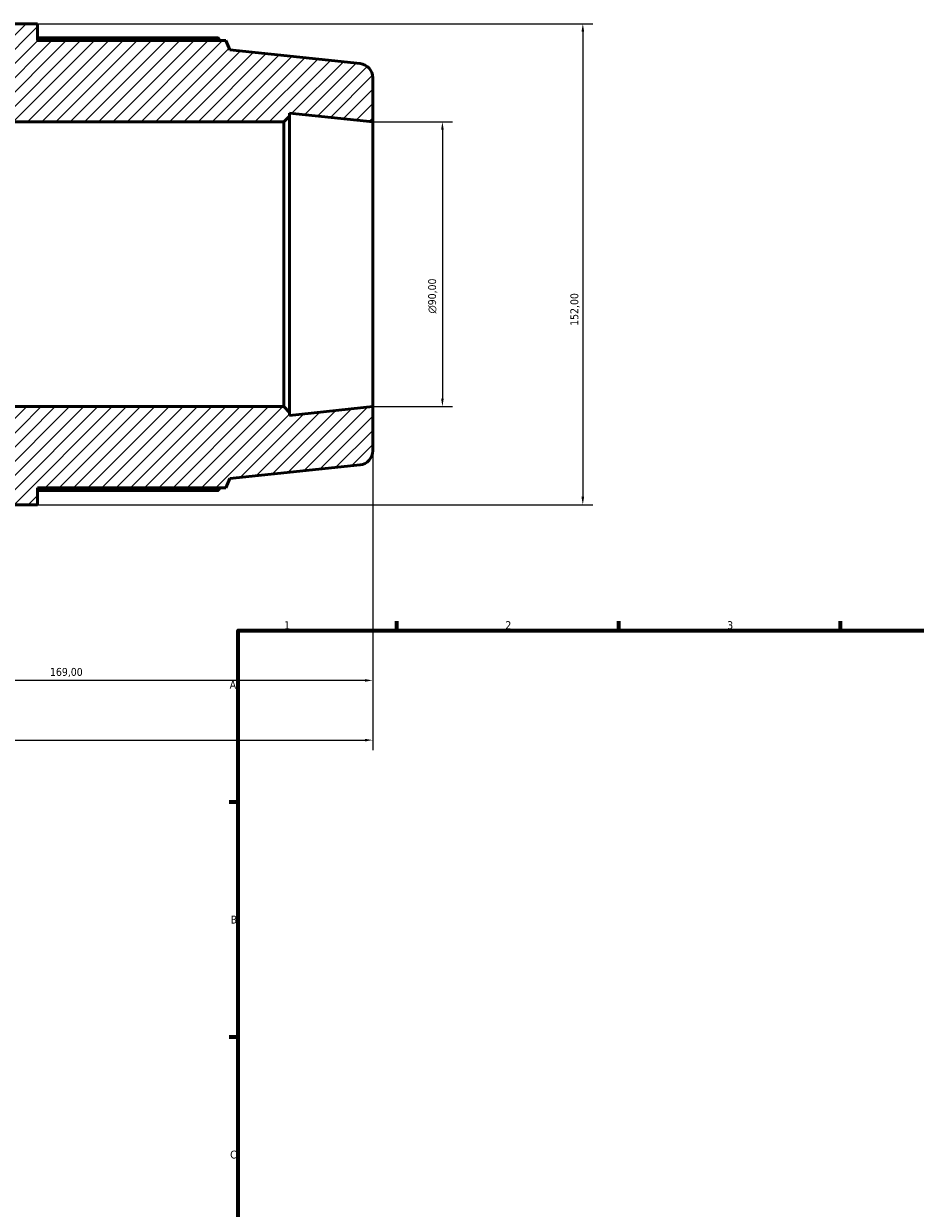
# Model space of a CAD drawing. Header units: millimetres. Extents: x -306 to 1143, y -57 to 851.
# Tile 3 of 9: x -48 to 234, y 391 to 766. Entities that reach past the tile are written whole.
import ezdxf

# ---------------------------------------------------------------- set-up
doc = ezdxf.new("R2010")
doc.units = ezdxf.units.MM
for name, color, linetype, lineweight in [('Border (ISO)', 7, 'Continuous', 70), ('Dimension (ISO)', 7, 'Continuous', 25), ('Hatch (ISO)', 7, 'Continuous', 18), ('Visible (ISO)', 7, 'Continuous', 50)]:
    doc.layers.add(name, color=color, linetype=linetype, lineweight=lineweight)
doc.styles.add('Note Text (ISO)', font='tahoma.ttf')
doc.dimstyles.new('Default (ISO)', dxfattribs={"dimtxt": 2.5, "dimasz": 2.5, "dimexe": 3.175, "dimexo": 0, "dimgap": 0.762, "dimtad": 1, "dimrnd": 1e-08, "dimzin": 0, "dimtxsty": 'Note Text (ISO)', "dimcen": 0.09, "dimdle": 10, "dimclrd": 256, "dimclre": 256, "dimclrt": 232, "dimazin": 0, "dimtfac": 1.40208, "dimtmove": 0, "dimatfit": 3, "dimfxl": 1, "dimtolj": 1, "dimtzin": 0, "dimlwd": -1, "dimlwe": -1, "dimarcsym": 0})

# ---------------------------------------------------------------- blocks, each defined once
blk = doc.blocks.new('Borders Default Border')
at = {"layer": 'Border (ISO)'}
for p, q in [((70.08, 574), (70.08, 576.9)), ((140.17, 574), (140.17, 576.9)), ((210.25, 574), (210.25, 576.9)), ((20, 519.75), (17.1, 519.75)), ((20, 445.5), (17.1, 445.5))]:
    blk.add_line(p, q, dxfattribs=at)
at = {"layer": 'Border (ISO)', "flags": 128}
blk.add_lwpolyline([(20, 20), (20, 574), (821, 574), (821, 20), (20, 20)], dxfattribs=at)
at = {"layer": 'Border (ISO)', "color": 232, "true_color": 0xca0064, "char_height": 2.5, "attachment_point": 7, "style": 'Note Text (ISO)'}
for s, insert in [('1', (34.48, 574.4)), ('2', (104.37, 574.4)), ('3', (174.43, 574.35)), ('A', (17.29, 555.62)), ('B', (17.59, 481.37)), ('C', (17.43, 407.08))]:
    blk.add_mtext(s, dxfattribs=dict(at, insert=insert))
blk = doc.blocks.new('*D7')
at = {"layer": 'Defpoints', "color": 0, "transparency": 16777216}
for p in [(-43.39, 765.7), (-43.39, 613.7), (128.82, 613.7)]:
    blk.add_point(p, dxfattribs=at)
at = {"layer": 'Dimension (ISO)', "transparency": 16777216}
for p, q in [((-43.39, 765.7), (132, 765.7)), ((128.82, 763.2), (128.82, 616.2)), ((-43.39, 613.7), (132, 613.7))]:
    blk.add_line(p, q, dxfattribs=at)
for points in [[(128.4, 763.2), (129.24, 763.2), (128.82, 765.7)], [(128.4, 616.2), (129.24, 616.2), (128.82, 613.7)]]:
    blk.add_solid(points, dxfattribs=at)
at = {"layer": 'Dimension (ISO)', "color": 232, "true_color": 0xca0064, "transparency": 16777216, "insert": (124.89, 670.24), "char_height": 2.5, "attachment_point": 1, "rotation": 90, "style": 'Note Text (ISO)'}
blk.add_mtext('\\A1;152,00', dxfattribs=at)
blk = doc.blocks.new('*D8')
at = {"layer": 'Defpoints', "color": 0, "transparency": 16777216}
for p in [(62.47, 734.7), (62.47, 644.7), (84.47, 644.7)]:
    blk.add_point(p, dxfattribs=at)
at = {"layer": 'Dimension (ISO)', "transparency": 16777216}
for p, q in [((62.47, 734.7), (87.65, 734.7)), ((84.47, 732.2), (84.47, 647.2)), ((62.47, 644.7), (87.65, 644.7))]:
    blk.add_line(p, q, dxfattribs=at)
for points in [[(84.06, 732.2), (84.89, 732.2), (84.47, 734.7)], [(84.06, 647.2), (84.89, 647.2), (84.47, 644.7)]]:
    blk.add_solid(points, dxfattribs=at)
at = {"layer": 'Dimension (ISO)', "color": 232, "true_color": 0xca0064, "transparency": 16777216, "insert": (79.95, 674.14), "char_height": 2.5, "attachment_point": 1, "rotation": 90, "style": 'Note Text (ISO)'}
blk.add_mtext('\\A1;\\fAIGDT|b0|i0;\\H2.5000;\\ln\\fTahoma|b0|i0;\\H2.5000;90,00', dxfattribs=at)
blk = doc.blocks.new('*D9')
at = {"layer": 'Defpoints', "color": 0, "transparency": 16777216}
for p in [(-106.53, 649.2), (62.47, 644.7), (-106.53, 558.2)]:
    blk.add_point(p, dxfattribs=at)
at = {"layer": 'Dimension (ISO)', "transparency": 16777216}
for p, q in [((-106.53, 649.2), (-106.53, 555.02)), ((62.47, 644.7), (62.47, 555.02)), ((59.97, 558.2), (-104.03, 558.2))]:
    blk.add_line(p, q, dxfattribs=at)
for points in [[(-104.03, 558.61), (-104.03, 557.78), (-106.53, 558.2)], [(59.97, 558.61), (59.97, 557.78), (62.47, 558.2)]]:
    blk.add_solid(points, dxfattribs=at)
at = {"layer": 'Dimension (ISO)', "color": 232, "true_color": 0xca0064, "transparency": 16777216, "insert": (-39.48, 562.13), "char_height": 2.5, "attachment_point": 1, "style": 'Note Text (ISO)'}
blk.add_mtext('\\A1;169,00', dxfattribs=at)
blk = doc.blocks.new('*D13')
at = {"layer": 'Defpoints', "color": 0, "transparency": 16777216}
for p in [(-253.53, 652.2), (62.47, 644.7), (62.47, 539.33)]:
    blk.add_point(p, dxfattribs=at)
at = {"layer": 'Dimension (ISO)', "transparency": 16777216}
for p, q in [((-253.53, 652.2), (-253.53, 536.15)), ((62.47, 644.7), (62.47, 536.15)), ((-251.03, 539.33), (59.97, 539.33))]:
    blk.add_line(p, q, dxfattribs=at)
for points in [[(-251.03, 539.74), (-251.03, 538.91), (-253.53, 539.33)], [(59.97, 539.74), (59.97, 538.91), (62.47, 539.33)]]:
    blk.add_solid(points, dxfattribs=at)
at = {"layer": 'Dimension (ISO)', "color": 232, "true_color": 0xca0064, "transparency": 16777216, "insert": (-69.59, 543.26), "char_height": 2.5, "attachment_point": 1, "style": 'Note Text (ISO)'}
blk.add_mtext('\\A1;316,00', dxfattribs=at)

msp = doc.modelspace()

# ---------------------------------------------------------------- hatches: boundary and pattern name
at = {"layer": 'Hatch (ISO)'}
h = msp.add_hatch(dxfattribs=at)
h.set_pattern_fill('ANSI31', color=256, scale=25.4, style=0)
h.set_pattern_definition([(45, (0, 0), (-2.245064, 2.245064), [])])
edge = h.paths.add_edge_path()
edge.add_line((34.339, 734.696), (36.139, 736.496))
edge.add_line((36.139, 736.496), (36.139, 737.463))
edge.add_line((36.139, 737.463), (62.473, 734.696))
edge.add_line((62.473, 734.696), (62.473, 748.644))
edge.add_ellipse((57.973, 748.644), major_axis=(4.5, 0), ratio=1, start_angle=0, end_angle=84)
edge.add_line((58.443, 753.119), (17.33, 757.44))
edge.add_line((17.33, 757.44), (16.023, 760.376))
edge.add_line((16.023, 760.376), (-43.39, 760.376))
edge.add_line((-43.39, 760.376), (-43.39, 765.696))
edge.add_line((-43.39, 765.696), (-52.19, 765.696))
edge.add_line((-52.19, 765.696), (-52.19, 756.728))
edge.add_line((-52.19, 756.728), (-55.315, 756.728))
edge.add_line((-55.315, 756.728), (-55.315, 750.496))
edge.add_line((-55.315, 750.496), (-58.44, 750.496))
edge.add_line((-58.44, 750.496), (-58.44, 756.728))
edge.add_line((-58.44, 756.728), (-61.566, 756.728))
edge.add_line((-61.566, 756.728), (-61.566, 750.496))
edge.add_line((-61.566, 750.496), (-64.691, 750.496))
edge.add_line((-64.691, 750.496), (-64.691, 756.728))
edge.add_line((-64.691, 756.728), (-67.816, 756.728))
edge.add_line((-67.816, 756.728), (-67.816, 750.496))
edge.add_line((-67.816, 750.496), (-70.941, 750.496))
edge.add_line((-70.941, 750.496), (-70.941, 756.728))
edge.add_line((-70.941, 756.728), (-74.066, 756.728))
edge.add_line((-74.066, 756.728), (-74.066, 750.496))
edge.add_line((-74.066, 750.496), (-77.191, 750.496))
edge.add_line((-77.191, 750.496), (-77.191, 756.728))
edge.add_line((-77.191, 756.728), (-80.316, 756.728))
edge.add_line((-80.316, 756.728), (-80.316, 750.496))
edge.add_line((-80.316, 750.496), (-83.442, 750.496))
edge.add_line((-83.442, 750.496), (-83.442, 758.096))
edge.add_line((-83.442, 758.096), (-87.956, 758.096))
edge.add_line((-87.956, 758.096), (-87.956, 742.896))
edge.add_line((-87.956, 742.896), (-106.527, 742.896))
edge.add_line((-106.527, 742.896), (-114.527, 736.146))
edge.add_line((-114.527, 736.146), (-133.099, 736.146))
edge.add_line((-133.099, 736.146), (-133.099, 747.596))
edge.add_ellipse((-134.599, 747.596), major_axis=(1.5, 0), ratio=1, start_angle=0, end_angle=90)
edge.add_line((-134.599, 749.096), (-136.113, 749.096))
edge.add_ellipse((-136.113, 747.596), major_axis=(0, 1.5), ratio=1, start_angle=0, end_angle=90)
edge.add_line((-137.613, 747.596), (-137.613, 742.496))
edge.add_line((-137.613, 742.496), (-157.147, 742.496))
edge.add_line((-157.147, 742.496), (-157.147, 755.696))
edge.add_line((-157.147, 755.696), (-165.947, 755.696))
edge.add_line((-165.947, 755.696), (-165.947, 751.076))
edge.add_line((-165.947, 751.076), (-212.682, 751.076))
edge.add_line((-212.682, 751.076), (-214.027, 747.747))
edge.add_line((-214.027, 747.747), (-249.654, 742.74))
edge.add_ellipse((-249.027, 738.284), major_axis=(-0.626, 4.456), ratio=1, start_angle=0, end_angle=82)
edge.add_line((-253.527, 738.284), (-253.527, 727.196))
edge.add_line((-253.527, 727.196), (-230.956, 730.368))
edge.add_line((-230.956, 730.368), (-230.956, 727.196))
edge.add_line((-230.956, 727.196), (-114.527, 727.196))
edge.add_line((-114.527, 727.196), (-114.527, 723.446))
edge.add_line((-114.527, 723.446), (-106.527, 730.196))
edge.add_line((-106.527, 730.196), (-106.527, 734.696))
edge.add_line((-106.527, 734.696), (34.339, 734.696))
edge = h.paths.add_edge_path()
edge.add_line((36.139, 642.896), (34.339, 644.696))
edge.add_line((34.339, 644.696), (-106.527, 644.696))
edge.add_line((-106.527, 644.696), (-106.527, 649.196))
edge.add_line((-106.527, 649.196), (-114.527, 655.946))
edge.add_line((-114.527, 655.946), (-114.527, 652.196))
edge.add_line((-114.527, 652.196), (-230.956, 652.196))
edge.add_line((-230.956, 652.196), (-230.956, 649.024))
edge.add_line((-230.956, 649.024), (-253.527, 652.196))
edge.add_line((-253.527, 652.196), (-253.527, 641.108))
edge.add_ellipse((-249.027, 641.108), major_axis=(-4.5, 0), ratio=1, start_angle=0, end_angle=82)
edge.add_line((-249.654, 636.651), (-214.027, 631.644))
edge.add_line((-214.027, 631.644), (-212.682, 628.316))
edge.add_line((-212.682, 628.316), (-165.947, 628.316))
edge.add_line((-165.947, 628.316), (-165.947, 623.696))
edge.add_line((-165.947, 623.696), (-157.147, 623.696))
edge.add_line((-157.147, 623.696), (-157.147, 636.896))
edge.add_line((-157.147, 636.896), (-137.613, 636.896))
edge.add_line((-137.613, 636.896), (-137.613, 631.796))
edge.add_ellipse((-136.113, 631.796), major_axis=(-1.5, 0), ratio=1, start_angle=0, end_angle=90)
edge.add_line((-136.113, 630.296), (-134.599, 630.296))
edge.add_ellipse((-134.599, 631.796), major_axis=(0, -1.5), ratio=1, start_angle=0, end_angle=90)
edge.add_line((-133.099, 631.796), (-133.099, 643.246))
edge.add_line((-133.099, 643.246), (-114.527, 643.246))
edge.add_line((-114.527, 643.246), (-106.527, 636.496))
edge.add_line((-106.527, 636.496), (-87.956, 636.496))
edge.add_line((-87.956, 636.496), (-87.956, 621.296))
edge.add_line((-87.956, 621.296), (-83.442, 621.296))
edge.add_line((-83.442, 621.296), (-83.442, 628.896))
edge.add_line((-83.442, 628.896), (-80.316, 628.896))
edge.add_line((-80.316, 628.896), (-80.316, 622.664))
edge.add_line((-80.316, 622.664), (-77.191, 622.664))
edge.add_line((-77.191, 622.664), (-77.191, 628.896))
edge.add_line((-77.191, 628.896), (-74.066, 628.896))
edge.add_line((-74.066, 628.896), (-74.066, 622.664))
edge.add_line((-74.066, 622.664), (-70.941, 622.664))
edge.add_line((-70.941, 622.664), (-70.941, 628.896))
edge.add_line((-70.941, 628.896), (-67.816, 628.896))
edge.add_line((-67.816, 628.896), (-67.816, 622.664))
edge.add_line((-67.816, 622.664), (-64.691, 622.664))
edge.add_line((-64.691, 622.664), (-64.691, 628.896))
edge.add_line((-64.691, 628.896), (-61.566, 628.896))
edge.add_line((-61.566, 628.896), (-61.566, 622.664))
edge.add_line((-61.566, 622.664), (-58.44, 622.664))
edge.add_line((-58.44, 622.664), (-58.44, 628.896))
edge.add_line((-58.44, 628.896), (-55.315, 628.896))
edge.add_line((-55.315, 628.896), (-55.315, 622.664))
edge.add_line((-55.315, 622.664), (-52.19, 622.664))
edge.add_line((-52.19, 622.664), (-52.19, 613.696))
edge.add_line((-52.19, 613.696), (-43.39, 613.696))
edge.add_line((-43.39, 613.696), (-43.39, 619.016))
edge.add_line((-43.39, 619.016), (16.023, 619.016))
edge.add_line((16.023, 619.016), (17.33, 621.951))
edge.add_line((17.33, 621.951), (58.443, 626.272))
edge.add_ellipse((57.973, 630.748), major_axis=(0.47, -4.475), ratio=1, start_angle=0, end_angle=84)
edge.add_line((62.473, 630.748), (62.473, 644.696))
edge.add_line((62.473, 644.696), (36.139, 641.928))
edge.add_line((36.139, 641.928), (36.139, 642.896))

# ---------------------------------------------------------------- linework, layer by layer
at = {"layer": 'Visible (ISO)'}
for p, q in [((-43.39, 765.696), (-52.19, 765.696)), ((-43.39, 760.376), (-43.39, 765.696)), ((13.654, 761.206), (-43.39, 761.206)), ((16.023, 760.376), (-43.39, 760.376)), ((17.33, 757.44), (16.023, 760.376)), ((58.443, 753.119), (17.33, 757.44)), ((62.473, 734.696), (62.473, 748.644)), ((36.139, 736.496), (36.139, 737.463)), ((36.139, 737.463), (62.473, 734.696)), ((-106.527, 734.696), (34.339, 734.696)), ((34.339, 734.696), (36.139, 736.496)), ((34.339, 734.696), (34.339, 644.696)), ((36.139, 642.896), (36.139, 736.496)), ((62.473, 644.696), (62.473, 734.696)), ((34.339, 644.696), (-106.527, 644.696)), ((36.139, 642.896), (34.339, 644.696)), ((62.473, 644.696), (36.139, 641.928)), ((62.473, 630.748), (62.473, 644.696)), ((36.139, 641.928), (36.139, 642.896)), ((17.33, 621.951), (58.443, 626.272)), ((16.023, 619.016), (17.33, 621.951)), ((-43.39, 613.696), (-43.39, 619.016)), ((-43.39, 619.016), (16.023, 619.016)), ((-43.39, 618.185), (13.654, 618.185)), ((-52.19, 613.696), (-43.39, 613.696))]:
    msp.add_line(p, q, dxfattribs=at)
for centre, start, end in [((57.973, 748.644), 0, 84), ((57.973, 630.748), 276, 0)]:
    msp.add_arc(centre, 4.5, start, end, dxfattribs=at)
for points, weights in [([(14.244, 760.376), (13.954, 760.787), (13.654, 761.206)], [1.00087311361, 1.00051057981, 1]), ([(13.654, 618.185), (13.954, 618.604), (14.244, 619.016)], [1, 1.00051057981, 1.00087311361])]:
    msp.add_rational_spline(points, weights, degree=2, dxfattribs=at)

# ---------------------------------------------------------------- block references
msp.add_blockref('Borders Default Border', (0, 0))

# ---------------------------------------------------------------- dimensions: what is measured, and where the dimension line sits
at = {"layer": 'Dimension (ISO)'}
for base, p1, p2, angle, picture, middle in [((128.821, 613.696), (-43.39, 765.696), (-43.39, 613.696), 90, '*D7', (128.821, 675.196)), ((62.473, 539.326), (-253.527, 652.196), (62.473, 644.696), 180, '*D13', (-64.527, 539.326)), ((-106.527, 558.196), (62.473, 644.696), (-106.527, 649.196), 180, '*D9', (-34.527, 558.196))]:
    dim = msp.add_linear_dim(base=base, p1=p1, p2=p2, angle=angle, dimstyle='Default (ISO)', override={"dimdec": 2, "dimtp": 0, "dimtm": 0, "dimtdec": 2, "dimtofl": 0, "dimatfit": 1}, dxfattribs=at)
    dim.commit()
    dim.dimension.update_dxf_attribs({"geometry": picture, "text_midpoint": middle, "dimtype": 160})
dim = msp.add_linear_dim(base=(84.473, 644.696), p1=(62.473, 734.696), p2=(62.473, 644.696), angle=90, text='\\fAIGDT|b0|i0;\\H2.5000;\\ln\\fTahoma|b0|i0;\\H2.5000;<>', dimstyle='Default (ISO)', override={"dimdec": 2, "dimtp": 0, "dimtm": 0, "dimtdec": 2, "dimtofl": 0, "dimatfit": 1}, dxfattribs=at)
dim.commit()
dim.dimension.update_dxf_attribs({"geometry": '*D8', "text_midpoint": (84.473, 679.696), "dimtype": 160})

doc.saveas('drawing.dxf')
